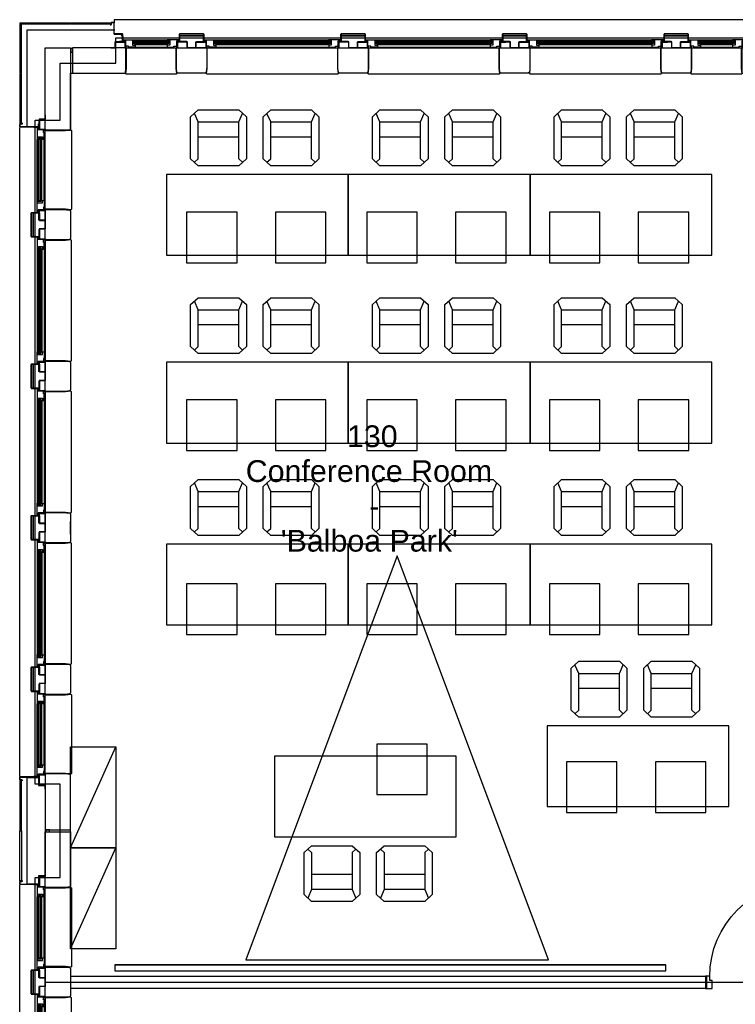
# Model space of a CAD drawing. Header units: millimetres. Extents: x 11314 to 117107, y -3618 to 64487.
# Tile 13 of 36: x 37795 to 44884, y 50679 to 60428. Entities that reach past the tile are written whole.
import ezdxf

# ---------------------------------------------------------------- set-up
doc = ezdxf.new("R2010")
doc.units = ezdxf.units.MM
doc.header["$MEASUREMENT"] = 0
doc.layers.get('0').update_dxf_attribs({"linetype": 'CONTINUOUS'})
for name, color, linetype in [('A-GLAZ', 8, 'CONTINUOUS'), ('A-WALL', 7, 'CONTINUOUS'), ('I-DOOR', 9, 'CONTINUOUS'), ('I-FURN-CONF', 9, 'CONTINUOUS'), ('I-WALL', 8, 'CONTINUOUS'), ('PDF_Text', 7, 'CONTINUOUS'), ('triGrossAreaLayer', 7, 'CONTINUOUS'), ('triLabelLayer', 7, 'CONTINUOUS'), ('triMeasuredGrossAreaLayer', 7, 'CONTINUOUS'), ('triSpaceLayer', 7, 'CONTINUOUS')]:
    doc.layers.add(name, color=color, linetype=linetype)
doc.styles.add('FDC_ZONE', font='romans.shx', dxfattribs={"height": 500})
doc.styles.add('PDF Helvetica', font='Helvetica.ttf')

# ---------------------------------------------------------------- blocks, each defined once
blk = doc.blocks.new('WINDOW-JAMB')
for p, q in [((-107.3, -58), (-107.3, -63)), ((-107.3, -63), (-18.8, -63)), ((-18.8, -63), (-18.8, -58))]:
    blk.add_line(p, q)
at = {"ltscale": 0.05}
blk.add_lwpolyline([(-155, -1.9), (-114.5, -1.9, -0.414214), (-113, -3.4), (-113, -58.4, 0.414214), (-111.5, -59.9), (-15, -59.9)], format="xyb", dxfattribs=at)
blk.add_lwpolyline([(-111, -58), (-15, -58), (-15, 0), (-111, 0)], close=True)
at = {"flags": 128}
blk.add_lwpolyline([(-30, -69.6), (-30, -79.1), (88, -79.1), (88, -75.1), (61, -75.1), (61, -27.1), (80.4, -27.1), (80.4, -34), (85.8, -34), (85.8, -9.1), (20, -9.1), (20, -17.1), (-8, -17.1), (-8, -69.1), (-30, -69.1)], close=True, dxfattribs=at)
blk.add_lwpolyline([(-15, -14.2), (-15, -3.1, -0.414343), (-12, -0.1), (-11, -0.1, -0.414214), (-8, -3.1), (-8, -14.2, -0.414214), (-11, -17.2), (-12, -17.2, -0.414214)], format="xyb", close=True)
at = {"extrusion": (0, 0, -1)}
blk.add_ellipse((5.3, -0.1), major_axis=(2.6, 23.3), ratio=0.438242, start_param=3.847731, end_param=4.666449, dxfattribs=at)
blk = doc.blocks.new('GL-535')
for p, q in [((-159.8, -284), (159.6, -284)), ((-159.7, -259.1), (159.7, -259.1)), ((-159.5, -310.1), (-159.5, -298.1)), ((-157.5, -325.1), (157.5, -325.1)), ((-157.5, -329.1), (157.5, -329.1)), ((159.5, -310.1), (159.5, -298.1))]:
    blk.add_line(p, q)
blk.add_lwpolyline([(245, -250), (245, -49.8), (251, 5), (246.5, 10), (-246.5, 10), (-251, 5), (-245, -49.8), (-245, -250), (245, -250)])
for points in [[(175.2, -316.1), (175.2, -293.1), (-175.2, -293.1), (-175.2, -316.1)], [(-175.2, -298.1), (-175.2, -310.1), (175.2, -310.1), (175.2, -298.1)]]:
    blk.add_lwpolyline(points, close=True)
blk.add_blockref('WINDOW-JAMB', (-245, -250))
at = {"extrusion": (0, 0, -1), "zscale": -1}
blk.add_blockref('WINDOW-JAMB', (-245, -250), dxfattribs=at)
blk = doc.blocks.new('GL-1350')
for p, q in [((-559.8, -284), (559.6, -284)), ((-559.7, -259.1), (559.7, -259.1)), ((-559.5, -310.1), (-559.5, -298.1)), ((-557.5, -325.1), (557.5, -325.1)), ((-557.5, -329.1), (557.5, -329.1)), ((559.5, -310.1), (559.5, -298.1))]:
    blk.add_line(p, q)
blk.add_lwpolyline([(645, -250), (645, -49.8), (651, 5), (646.5, 10), (-646.5, 10), (-651, 5), (-645, -49.8), (-645, -250), (645, -250)])
for points in [[(575.2, -316.1), (575.2, -293.1), (-575.2, -293.1), (-575.2, -316.1)], [(-575.2, -298.1), (-575.2, -310.1), (575.2, -310.1), (575.2, -298.1)]]:
    blk.add_lwpolyline(points, close=True)
blk.add_blockref('WINDOW-JAMB', (-645, -250))
at = {"extrusion": (0, 0, -1), "zscale": -1}
blk.add_blockref('WINDOW-JAMB', (-645, -250), dxfattribs=at)
blk = doc.blocks.new('GL-1250')
for p, q in [((-509.8, -284), (509.6, -284)), ((-509.7, -259.1), (509.7, -259.1)), ((-509.5, -310.1), (-509.5, -298.1)), ((-507.5, -325.1), (507.5, -325.1)), ((-507.5, -329.1), (507.5, -329.1)), ((509.5, -310.1), (509.5, -298.1))]:
    blk.add_line(p, q)
blk.add_lwpolyline([(595, -250), (595, -49.8), (601, 5), (596.5, 10), (-596.5, 10), (-601, 5), (-595, -49.8), (-595, -250), (595, -250)])
for points in [[(525.2, -316.1), (525.2, -293.1), (-525.2, -293.1), (-525.2, -316.1)], [(-525.2, -298.1), (-525.2, -310.1), (525.2, -310.1), (525.2, -298.1)]]:
    blk.add_lwpolyline(points, close=True)
blk.add_blockref('WINDOW-JAMB', (-595, -250))
at = {"extrusion": (0, 0, -1), "zscale": -1}
blk.add_blockref('WINDOW-JAMB', (-595, -250), dxfattribs=at)
blk = doc.blocks.new('GL-835')
for p, q in [((303.7, -259.1), (-303.7, -259.1)), ((303.8, -284), (-303.6, -284)), ((-303.5, -310.1), (-303.5, -298.1)), ((301.5, -325.1), (-301.5, -325.1)), ((301.5, -329.1), (-301.5, -329.1)), ((303.5, -310.1), (303.5, -298.1))]:
    blk.add_line(p, q)
blk.add_lwpolyline([(-389, -250), (-389, -49.8), (-395, 5), (-390.5, 10), (390.5, 10), (395, 5), (389, -49.8), (389, -250), (-389, -250)])
for points in [[(-315.5, -316.1), (-315.5, -293.1), (315.5, -293.1), (315.5, -316.1)], [(315.5, -298.1), (315.5, -310.1), (-315.5, -310.1), (-315.5, -298.1)]]:
    blk.add_lwpolyline(points, close=True)
blk.add_blockref('WINDOW-JAMB', (-389, -250))
at = {"extrusion": (0, 0, -1), "zscale": -1}
blk.add_blockref('WINDOW-JAMB', (-389, -250), dxfattribs=at)
blk = doc.blocks.new('I-FUR-1$0$CHAIR10')
for p, q in [((-201.2, 266.9), (-275.9, 198.5)), ((-275.9, 198.5), (-275.9, -217.8)), ((-201.2, 147.4), (-238.5, 232.7)), ((201.2, 266.9), (-201.2, 266.9)), ((275.9, 198.5), (201.2, 266.9)), ((201.2, 147.4), (238.5, 232.7)), ((275.9, -217.8), (275.9, 198.5)), ((-201.2, -217.8), (-201.2, 147.4)), ((201.2, 147.4), (-201.2, 147.4)), ((201.2, -217.8), (201.2, 147.4)), ((201.2, 0), (-201.2, 0)), ((-275.9, -217.8), (-201.2, -286.3)), ((-238.5, -252.1), (-201.2, -217.8)), ((-201.2, -286.3), (201.2, -286.3)), ((201.2, -286.3), (275.9, -217.8)), ((238.5, -252.1), (201.2, -217.8))]:
    blk.add_line(p, q)
blk = doc.blocks.new('A-INT-4$0$D930-125')
blk.add_line((-54.5, -57.5), (-54.5, -987.5))
for points in [[(-1026.5, 53.5), (-1026.5, 62.5), (-959.5, 62.5), (-959.5, -17.5), (-984.5, -17.5), (-984.5, -62.5), (-1026.5, -62.5), (-1026.5, -53.5), (-1017.5, -53.5), (-1017.5, 53.5), (-1026.5, 53.5)], [(-1026.5, 53.5), (-1026.5, 62.5), (-959.5, 62.5), (-959.5, -17.5), (-984.5, -17.5), (-984.5, -62.5), (-1026.5, -62.5), (-1026.5, -53.5), (-1017.5, -53.5), (-1017.5, 53.5), (-1026.5, 53.5)], [(-12.5, 53.5), (-12.5, 62.5), (-79.5, 62.5), (-79.5, -17.5), (-54.5, -17.5), (-54.5, -62.5), (-12.5, -62.5), (-12.5, -53.5), (-21.5, -53.5), (-21.5, 53.5), (-12.5, 53.5)], [(-12.5, 53.5), (-12.5, 62.5), (-79.5, 62.5), (-79.5, -17.5), (-54.5, -17.5), (-54.5, -62.5), (-12.5, -62.5), (-12.5, -53.5), (-21.5, -53.5), (-21.5, 53.5), (-12.5, 53.5)]]:
    blk.add_lwpolyline(points)
blk.add_arc((-54.5, -57.5), 930, 180, 270)
blk = doc.blocks.new('I-FUR-1$0$A$C465A53B1')
for p, q in [((0, 450), (0, 0)), ((1000, 450), (0, 450)), ((1000, 450), (0, 0)), ((1000, 0), (1000, 450)), ((0, 0), (1000, 0))]:
    blk.add_line(p, q)

msp = doc.modelspace()

# ---------------------------------------------------------------- linework, layer by layer
at = {"layer": 'A-GLAZ'}
for p, q in [((45065.1, 60428.3), (38730.6, 60428.3)), ((37797.9, 52935.9), (37797.9, 59359.9)), ((37797.9, 45435.9), (37797.9, 51859.9))]:
    msp.add_line(p, q, dxfattribs=at)
at = {"layer": 'A-WALL'}
for p, q in [((37797.9, 60393.7), (37797.9, 59900.8)), ((37799.6, 60394.4), (37812.9, 60381.1)), ((37801.8, 60396.5), (37815.1, 60383.3)), ((37802.5, 60398.3), (38295.4, 60398.3)), ((37812.9, 59900.8), (37812.9, 60381.1)), ((38295.4, 60383.3), (37815.1, 60383.3)), ((38295.4, 60398.3), (38295.4, 60383.3)), ((38300.4, 60383.3), (38300.4, 60398.3)), ((38300.4, 60398.3), (38695.4, 60398.3)), ((38695.4, 60383.3), (38300.4, 60383.3)), ((38698.4, 60378.2), (38690.4, 60378.2)), ((38690.4, 60378.2), (38690.4, 60376.2)), ((38690.4, 60376.2), (38698.4, 60376.2)), ((38695.4, 60398.3), (38695.4, 60383.3)), ((38700.4, 60397.3), (38700.4, 60380.2)), ((38702.4, 60380.2), (38702.4, 60397.3)), ((38726.9, 60401.3), (38704.4, 60401.3)), ((38704.4, 60399.3), (38726.9, 60399.3)), ((38728.9, 60397.3), (38728.9, 60289.3)), ((38730.6, 60428.3), (38730.6, 60398.3)), ((38730.9, 60289.3), (38730.9, 60397.3)), ((37867.9, 59365.8), (37867.9, 60328.3)), ((37867.9, 60328.3), (38737.4, 60328.3)), ((38812.9, 60288.3), (38731.9, 60288.3)), ((38731.9, 60286.3), (38812.9, 60286.3)), ((38795.6, 60286.3), (38813.9, 60254.6)), ((38813.7, 60253.3), (38811.7, 60253.3)), ((38811.7, 60253.3), (38811.7, 60213.3)), ((38813.7, 60213.3), (38813.7, 60253.3)), ((38813.9, 60285.3), (38813.9, 60224.2)), ((38815.9, 60224.2), (38815.9, 60285.3)), ((38816.7, 60261.3), (38816.2, 60261.3)), ((38816.2, 60261.3), (38816.2, 60258.3)), ((38816.2, 60258.3), (38816.7, 60258.3)), ((38816.7, 60253.3), (38816.2, 60253.3)), ((38816.2, 60253.3), (38816.2, 60213.3)), ((38816.7, 60258.3), (38816.7, 60253.3)), ((38818.2, 60213.3), (38818.2, 60259.8)), ((39377.7, 60214.3), (39377.7, 60284.3)), ((39377.7, 60284.3), (39377.7, 60214.3)), ((39379.7, 60284.3), (39379.7, 60214.3)), ((39379.7, 60214.3), (39379.7, 60284.3)), ((39381.7, 60288.3), (39614.2, 60288.3)), ((39614.2, 60288.3), (39381.7, 60288.3)), ((39614.2, 60286.3), (39381.7, 60286.3)), ((39616.2, 60214.3), (39616.2, 60284.3)), ((39618.2, 60284.3), (39618.2, 60214.3)), ((40977.7, 60214.3), (40977.7, 60284.3)), ((40977.7, 60284.3), (40977.7, 60214.3)), ((40979.7, 60284.3), (40979.7, 60214.3)), ((40979.7, 60214.3), (40979.7, 60284.3)), ((40981.7, 60288.3), (41214.2, 60288.3)), ((41214.2, 60288.3), (40981.7, 60288.3)), ((41214.2, 60286.3), (40981.7, 60286.3)), ((41216.2, 60214.3), (41216.2, 60284.3)), ((41218.2, 60284.3), (41218.2, 60214.3)), ((42577.7, 60214.3), (42577.7, 60284.3)), ((42577.7, 60284.3), (42577.7, 60214.3)), ((42579.7, 60284.3), (42579.7, 60214.3)), ((42579.7, 60214.3), (42579.7, 60284.3)), ((42581.7, 60288.3), (42814.2, 60288.3)), ((42814.2, 60288.3), (42581.7, 60288.3)), ((42814.2, 60286.3), (42581.7, 60286.3)), ((42816.2, 60214.3), (42816.2, 60284.3)), ((42818.2, 60284.3), (42818.2, 60214.3)), ((44177.7, 60214.3), (44177.7, 60284.3)), ((44177.7, 60284.3), (44177.7, 60214.3)), ((44179.7, 60284.3), (44179.7, 60214.3)), ((44179.7, 60214.3), (44179.7, 60284.3)), ((44181.7, 60288.3), (44414.2, 60288.3)), ((44414.2, 60288.3), (44181.7, 60288.3)), ((44414.2, 60286.3), (44181.7, 60286.3)), ((44416.2, 60214.3), (44416.2, 60284.3)), ((44418.2, 60284.3), (44418.2, 60214.3)), ((38811.7, 60213.3), (38783.9, 60213.3)), ((38783.9, 60213.3), (38783.9, 60211.3)), ((38783.9, 60211.3), (38834.4, 60211.3)), ((38816.2, 60213.3), (38813.7, 60213.3)), ((38813.9, 60224.2), (38815.9, 60224.2)), ((38834.4, 60213.3), (38818.2, 60213.3)), ((38834.4, 60211.3), (38834.4, 60213.3)), ((39361.7, 60211.3), (39361.7, 60213.3)), ((39361.7, 60213.3), (39376.7, 60213.3)), ((39376.7, 60213.3), (39361.7, 60213.3)), ((39361.7, 60213.3), (39361.7, 60211.3)), ((39376.7, 60211.3), (39361.7, 60211.3)), ((39361.7, 60211.3), (39376.7, 60211.3)), ((39619.2, 60213.3), (39634.2, 60213.3)), ((39634.2, 60211.3), (39619.2, 60211.3)), ((39634.2, 60213.3), (39634.2, 60211.3)), ((40961.7, 60211.3), (40961.7, 60213.3)), ((40961.7, 60213.3), (40976.7, 60213.3)), ((40976.7, 60213.3), (40961.7, 60213.3)), ((40961.7, 60213.3), (40961.7, 60211.3)), ((40976.7, 60211.3), (40961.7, 60211.3)), ((40961.7, 60211.3), (40976.7, 60211.3)), ((41183.7, 60211.3), (41234.2, 60206.3)), ((41183.7, 60206.3), (41183.7, 60211.3)), ((41183.7, 60211.3), (41234.2, 60211.3)), ((41234.2, 60211.3), (41183.7, 60206.3)), ((41234.2, 60206.3), (41183.7, 60206.3)), ((41219.2, 60213.3), (41234.2, 60213.3)), ((41234.2, 60211.3), (41219.2, 60211.3)), ((41234.2, 60213.3), (41234.2, 60211.3)), ((41234.2, 60211.3), (41234.2, 60206.3)), ((42561.7, 60211.3), (42561.7, 60213.3)), ((42561.7, 60213.3), (42576.7, 60213.3)), ((42576.7, 60213.3), (42561.7, 60213.3)), ((42561.7, 60213.3), (42561.7, 60211.3)), ((42561.7, 60211.3), (42561.7, 60206.3)), ((42612.2, 60211.3), (42561.7, 60211.3)), ((42561.7, 60211.3), (42612.2, 60206.3)), ((42612.2, 60211.3), (42561.7, 60206.3)), ((42576.7, 60211.3), (42561.7, 60211.3)), ((42561.7, 60211.3), (42576.7, 60211.3)), ((42561.7, 60206.3), (42612.2, 60206.3)), ((42612.2, 60206.3), (42612.2, 60211.3)), ((42783.7, 60211.3), (42834.2, 60206.3)), ((42783.7, 60206.3), (42783.7, 60211.3)), ((42783.7, 60211.3), (42834.2, 60211.3)), ((42834.2, 60211.3), (42783.7, 60206.3)), ((42834.2, 60206.3), (42783.7, 60206.3)), ((42819.2, 60213.3), (42834.2, 60213.3)), ((42834.2, 60211.3), (42819.2, 60211.3)), ((42834.2, 60213.3), (42834.2, 60211.3)), ((42834.2, 60211.3), (42834.2, 60206.3)), ((44161.7, 60211.3), (44161.7, 60213.3)), ((44161.7, 60213.3), (44176.7, 60213.3)), ((44176.7, 60213.3), (44161.7, 60213.3)), ((44161.7, 60213.3), (44161.7, 60211.3)), ((44161.7, 60211.3), (44161.7, 60206.3)), ((44212.2, 60211.3), (44161.7, 60211.3)), ((44161.7, 60211.3), (44212.2, 60206.3)), ((44212.2, 60211.3), (44161.7, 60206.3)), ((44176.7, 60211.3), (44161.7, 60211.3)), ((44161.7, 60211.3), (44176.7, 60211.3)), ((44161.7, 60206.3), (44212.2, 60206.3)), ((44212.2, 60206.3), (44212.2, 60211.3)), ((44419.2, 60213.3), (44434.2, 60213.3)), ((44434.2, 60211.3), (44419.2, 60211.3)), ((44434.2, 60213.3), (44434.2, 60211.3)), ((38047.9, 59333.3), (38047.9, 60148.3)), ((38047.9, 60148.3), (38297.9, 60148.3)), ((38297.9, 60148.3), (38297.9, 59343.3)), ((38317.9, 60142), (38297.9, 60142)), ((38297.9, 60142), (38297.9, 60107.1)), ((38297.9, 60107.1), (38317.9, 60107.1)), ((38847.9, 60148.3), (38317.9, 60148.3)), ((38317.9, 60148.3), (38317.9, 59898.3)), ((38317.9, 60107.1), (38317.9, 60142)), ((38847.9, 59948.3), (38847.9, 60148.3)), ((37797.9, 59900.8), (37812.9, 59900.8)), ((37797.9, 59895.8), (37797.9, 59400.8)), ((37797.9, 59895.8), (37812.9, 59895.8)), ((37812.9, 59400.8), (37812.9, 59895.8)), ((38317.9, 59898.3), (38837.9, 59898.3)), ((38837.9, 59898.3), (38843, 59903.3)), ((38843, 59903.3), (38847.9, 59948.3)), ((37794.9, 59369.8), (37794.9, 59391.8)), ((37796.9, 59391.8), (37796.9, 59369.8)), ((37797.9, 59400.8), (37812.9, 59400.8)), ((37798.9, 59395.8), (37816, 59395.8)), ((37816, 59393.8), (37798.9, 59393.8)), ((37818, 59397.8), (37818, 59405.8)), ((37818, 59405.8), (37820, 59405.8)), ((37820, 59405.8), (37820, 59397.8)), ((37982.9, 59370), (37982.9, 59397.8)), ((37982.9, 59397.8), (37984.9, 59397.8)), ((37984.9, 59397.8), (37984.9, 59347.3)), ((37798.9, 59367.8), (37972, 59367.8)), ((37972, 59365.8), (37798.9, 59365.8)), ((37934.9, 59365), (37934.9, 59365.5)), ((37934.9, 59365.5), (37937.9, 59365.5)), ((37982.9, 59363.5), (37936.4, 59363.5)), ((37937.9, 59365.5), (37937.9, 59365)), ((37937.9, 59365), (37942.9, 59365)), ((37942.9, 59368), (37942.9, 59370)), ((37942.9, 59370), (37982.9, 59370)), ((37982.9, 59368), (37942.9, 59368)), ((37942.9, 59365), (37942.9, 59365.5)), ((37942.9, 59365.5), (37982.9, 59365.5)), ((37972, 59367.8), (37972, 59365.8)), ((37982.9, 59365.5), (37982.9, 59368)), ((37982.9, 59347.3), (37982.9, 59363.5)), ((37984.9, 59347.3), (37982.9, 59347.3)), ((38247.9, 59333.3), (38047.9, 59333.3)), ((38292.9, 59338.2), (38247.9, 59333.3)), ((38297.9, 59343.3), (38292.9, 59338.2)), ((37907.9, 58281.6), (37907.9, 58514.1)), ((37907.9, 58514.1), (37907.9, 58281.6)), ((37909.9, 58514.1), (37909.9, 58281.6)), ((37911.9, 58518.1), (37981.9, 58518.1)), ((37981.9, 58516.1), (37911.9, 58516.1)), ((37982.9, 58519.1), (37982.9, 58534.1)), ((37982.9, 58534.1), (37984.9, 58534.1)), ((37984.9, 58534.1), (37984.9, 58519.1)), ((37911.9, 58279.6), (37981.9, 58279.6)), ((37981.9, 58279.6), (37911.9, 58279.6)), ((37981.9, 58277.6), (37911.9, 58277.6)), ((37911.9, 58277.6), (37981.9, 58277.6)), ((37982.9, 58261.6), (37982.9, 58276.6)), ((37982.9, 58276.6), (37982.9, 58261.6)), ((37984.9, 58261.6), (37982.9, 58261.6)), ((37982.9, 58261.6), (37984.9, 58261.6)), ((37984.9, 58276.6), (37984.9, 58261.6)), ((37984.9, 58261.6), (37984.9, 58276.6)), ((37907.9, 56781.6), (37907.9, 57014.1)), ((37907.9, 57014.1), (37907.9, 56781.6)), ((37909.9, 57014.1), (37909.9, 56781.6)), ((37911.9, 57018.1), (37981.9, 57018.1)), ((37981.9, 57016.1), (37911.9, 57016.1)), ((37982.9, 57019.1), (37982.9, 57034.1)), ((37982.9, 57034.1), (37984.9, 57034.1)), ((37984.9, 57034.1), (37984.9, 57019.1)), ((37911.9, 56779.6), (37981.9, 56779.6)), ((37981.9, 56779.6), (37911.9, 56779.6)), ((37981.9, 56777.6), (37911.9, 56777.6)), ((37911.9, 56777.6), (37981.9, 56777.6)), ((37982.9, 56761.6), (37982.9, 56776.6)), ((37982.9, 56776.6), (37982.9, 56761.6)), ((37984.9, 56761.6), (37982.9, 56761.6)), ((37982.9, 56761.6), (37984.9, 56761.6)), ((37984.9, 56776.6), (37984.9, 56761.6)), ((37984.9, 56761.6), (37984.9, 56776.6)), ((37907.9, 55281.6), (37907.9, 55514.1)), ((37907.9, 55514.1), (37907.9, 55281.6)), ((37909.9, 55514.1), (37909.9, 55281.6)), ((37911.9, 55518.1), (37981.9, 55518.1)), ((37981.9, 55516.1), (37911.9, 55516.1)), ((37982.9, 55519.1), (37982.9, 55534.1)), ((37982.9, 55534.1), (37984.9, 55534.1)), ((37984.9, 55534.1), (37984.9, 55519.1)), ((37911.9, 55279.6), (37981.9, 55279.6)), ((37981.9, 55279.6), (37911.9, 55279.6)), ((37981.9, 55277.6), (37911.9, 55277.6)), ((37911.9, 55277.6), (37981.9, 55277.6)), ((37982.9, 55261.6), (37982.9, 55276.6)), ((37982.9, 55276.6), (37982.9, 55261.6)), ((37984.9, 55261.6), (37982.9, 55261.6)), ((37982.9, 55261.6), (37984.9, 55261.6)), ((37984.9, 55276.6), (37984.9, 55261.6)), ((37984.9, 55261.6), (37984.9, 55276.6)), ((37907.9, 53781.6), (37907.9, 54014.1)), ((37907.9, 54014.1), (37907.9, 53781.6)), ((37909.9, 54014.1), (37909.9, 53781.6)), ((37911.9, 54018.1), (37981.9, 54018.1)), ((37981.9, 54016.1), (37911.9, 54016.1)), ((37982.9, 54019.1), (37982.9, 54034.1)), ((37982.9, 54034.1), (37984.9, 54034.1)), ((37984.9, 54034.1), (37984.9, 54019.1)), ((37911.9, 53779.6), (37981.9, 53779.6)), ((37981.9, 53779.6), (37911.9, 53779.6)), ((37981.9, 53777.6), (37911.9, 53777.6)), ((37911.9, 53777.6), (37981.9, 53777.6)), ((37982.9, 53761.6), (37982.9, 53776.6)), ((37982.9, 53776.6), (37982.9, 53761.6)), ((37984.9, 53761.6), (37982.9, 53761.6)), ((37982.9, 53761.6), (37984.9, 53761.6)), ((37984.9, 53776.6), (37984.9, 53761.6)), ((37984.9, 53761.6), (37984.9, 53776.6)), ((37907.9, 50781.6), (37907.9, 51014.1)), ((37907.9, 51014.1), (37907.9, 50781.6)), ((37909.9, 51014.1), (37909.9, 50781.6)), ((37911.9, 51018.1), (37981.9, 51018.1)), ((37981.9, 51016.1), (37911.9, 51016.1)), ((37982.9, 51019.1), (37982.9, 51034.1)), ((37982.9, 51034.1), (37984.9, 51034.1)), ((37984.9, 51034.1), (37984.9, 51019.1)), ((37911.9, 50779.6), (37981.9, 50779.6)), ((37981.9, 50779.6), (37911.9, 50779.6)), ((37981.9, 50777.6), (37911.9, 50777.6)), ((37911.9, 50777.6), (37981.9, 50777.6)), ((37982.9, 50761.6), (37982.9, 50776.6)), ((37982.9, 50776.6), (37982.9, 50761.6)), ((37984.9, 50761.6), (37982.9, 50761.6)), ((37982.9, 50761.6), (37984.9, 50761.6)), ((37984.9, 50776.6), (37984.9, 50761.6)), ((37984.9, 50761.6), (37984.9, 50776.6))]:
    msp.add_line(p, q, dxfattribs=at)
for points in [[(39616.2, 60268.3), (39616.2, 60206.3), (39539.9, 60206.3), (39539.9, 60148.3), (39455.9, 60148.3), (39455.9, 60206.3), (39379.7, 60206.3), (39379.7, 60268.3), (39616.2, 60268.3), (39379.7, 60268.3)], [(41216.2, 60268.3), (41216.2, 60206.3), (41139.9, 60206.3), (41139.9, 60148.3), (41055.9, 60148.3), (41055.9, 60206.3), (40979.7, 60206.3), (40979.7, 60268.3), (41216.2, 60268.3), (40979.7, 60268.3)], [(42816.2, 60268.3), (42816.2, 60206.3), (42739.9, 60206.3), (42739.9, 60148.3), (42655.9, 60148.3), (42655.9, 60206.3), (42579.7, 60206.3), (42579.7, 60268.3), (42816.2, 60268.3), (42579.7, 60268.3)], [(44416.2, 60268.3), (44416.2, 60206.3), (44339.9, 60206.3), (44339.9, 60148.3), (44255.9, 60148.3), (44255.9, 60206.3), (44179.7, 60206.3), (44179.7, 60268.3), (44416.2, 60268.3), (44179.7, 60268.3)], [(39647.9, 60148.3), (39647.9, 59958.3), (39646.9, 59938.3), (39643.9, 59908.2), (39632.9, 59898.3), (39362.9, 59898.3), (39351.9, 59908.2), (39347.9, 59948.3), (39347.9, 60148.3), (39647.9, 60148.3)], [(41247.9, 60148.3), (41247.9, 59958.3), (41246.9, 59938.3), (41243.9, 59908.2), (41232.9, 59898.3), (40962.9, 59898.3), (40951.9, 59908.2), (40947.9, 59948.3), (40947.9, 60148.3), (41247.9, 60148.3)], [(42847.9, 60148.3), (42847.9, 59958.3), (42846.9, 59938.3), (42843.9, 59908.2), (42832.9, 59898.3), (42562.9, 59898.3), (42551.9, 59908.2), (42547.9, 59948.3), (42547.9, 60148.3), (42847.9, 60148.3)], [(44447.9, 60148.3), (44447.9, 59958.3), (44446.9, 59938.3), (44443.9, 59908.2), (44432.9, 59898.3), (44162.9, 59898.3), (44151.9, 59908.2), (44147.9, 59948.3), (44147.9, 60148.3), (44447.9, 60148.3)], [(37927.9, 58516.1), (37989.9, 58516.1), (37989.9, 58439.9), (38047.9, 58439.9), (38047.9, 58355.9), (37989.9, 58355.9), (37989.9, 58279.6), (37927.9, 58279.6), (37927.9, 58516.1), (37927.9, 58279.6)], [(38047.9, 58547.9), (38237.9, 58547.9), (38257.9, 58546.9), (38288, 58543.9), (38297.9, 58532.9), (38297.9, 58262.9), (38288, 58251.9), (38247.9, 58247.9), (38047.9, 58247.9), (38047.9, 58547.9)], [(38047.9, 57047.9), (38237.9, 57047.9), (38257.9, 57046.9), (38288, 57043.9), (38297.9, 57032.9), (38297.9, 56762.9), (38288, 56751.9), (38247.9, 56747.9), (38047.9, 56747.9), (38047.9, 57047.9)], [(37927.9, 57016.1), (37989.9, 57016.1), (37989.9, 56939.9), (38047.9, 56939.9), (38047.9, 56855.9), (37989.9, 56855.9), (37989.9, 56779.6), (37927.9, 56779.6), (37927.9, 57016.1), (37927.9, 56779.6)], [(37927.9, 55516.1), (37989.9, 55516.1), (37989.9, 55439.9), (38047.9, 55439.9), (38047.9, 55355.9), (37989.9, 55355.9), (37989.9, 55279.6), (37927.9, 55279.6), (37927.9, 55516.1), (37927.9, 55279.6)], [(38047.9, 55547.9), (38237.9, 55547.9), (38257.9, 55546.9), (38288, 55543.9), (38297.9, 55532.9), (38297.9, 55262.9), (38288, 55251.9), (38247.9, 55247.9), (38047.9, 55247.9), (38047.9, 55547.9)], [(37927.9, 54016.1), (37989.9, 54016.1), (37989.9, 53939.9), (38047.9, 53939.9), (38047.9, 53855.9), (37989.9, 53855.9), (37989.9, 53779.6), (37927.9, 53779.6), (37927.9, 54016.1), (37927.9, 53779.6)], [(38047.9, 54047.9), (38237.9, 54047.9), (38257.9, 54046.9), (38288, 54043.9), (38297.9, 54032.9), (38297.9, 53762.9), (38288, 53751.9), (38247.9, 53747.9), (38047.9, 53747.9), (38047.9, 54047.9)], [(38047.9, 52844.4), (38047.9, 51950.9), (37979.9, 51950.9), (37979.9, 51869.1), (37867.9, 51869.1), (37867.9, 52925.2), (37979.9, 52925.2), (37979.9, 52844.4), (38047.9, 52844.4)], [(37927.9, 51016.1), (37989.9, 51016.1), (37989.9, 50939.9), (38047.9, 50939.9), (38047.9, 50855.9), (37989.9, 50855.9), (37989.9, 50779.6), (37927.9, 50779.6), (37927.9, 51016.1), (37927.9, 50779.6)], [(38047.9, 51047.9), (38237.9, 51047.9), (38257.9, 51046.9), (38288, 51043.9), (38297.9, 51032.9), (38297.9, 50762.9), (38288, 50751.9), (38247.9, 50747.9), (38047.9, 50747.9), (38047.9, 51047.9)]]:
    msp.add_lwpolyline(points, dxfattribs=at)
for points in [[(37934.9, 52931.6), (37934.9, 52931.1), (37937.9, 52931.1), (37937.9, 52931.6), (37942.9, 52931.6), (37942.9, 52931.1), (37982.9, 52931.1), (37982.9, 52928.6), (37942.9, 52928.6), (37942.9, 52926.6), (37982.9, 52926.6), (37982.9, 52926.6), (37984.9, 52926.6), (37984.9, 52949.1), (37982.9, 52949.1), (37982.9, 52933.1), (37936.4, 52933.1, 0.414214)], [(37934.9, 51864.1), (37934.9, 51864.6), (37937.9, 51864.6), (37937.9, 51864.1), (37942.9, 51864.1), (37942.9, 51864.6), (37982.9, 51864.6), (37982.9, 51867.1), (37942.9, 51867.1), (37942.9, 51869.1), (37982.9, 51869.1), (37982.9, 51869.1), (37984.9, 51869.1), (37984.9, 51846.6), (37982.9, 51846.6), (37982.9, 51862.6), (37936.4, 51862.6, -0.414214)]]:
    msp.add_lwpolyline(points, format="xyb", close=True, dxfattribs=at)
for points in [[(38292.9, 52955), (38247.9, 52959.9), (38047.9, 52959.9), (38047.9, 52407.9), (38297.9, 52407.9), (38297.9, 52949.9)], [(37812.9, 52400.4), (37812.9, 52895.4), (37797.9, 52895.4), (37797.9, 52400.4)], [(37812.9, 52395.4), (37812.9, 51900.4), (37797.9, 51900.4), (37797.9, 52395.4)], [(38292.9, 51840.8), (38247.9, 51835.9), (38047.9, 51835.9), (38047.9, 52387.9), (38297.9, 52387.9), (38297.9, 51845.9)], [(38054.2, 52387.9), (38089.1, 52387.9), (38089.1, 52407.9), (38054.2, 52407.9)]]:
    msp.add_lwpolyline(points, close=True, dxfattribs=at)
for points in [[(37980.8, 52930.9), (37798.9, 52930.9, 0.414213), (37794.9, 52926.9), (37794.9, 52904.4, 0.414214), (37798.9, 52900.4), (37816, 52900.4, -0.414214), (37818, 52898.4), (37818, 52890.7), (37820, 52890.7), (37820, 52898.4, 0.414214), (37816, 52902.4), (37798.9, 52902.4, -0.414214), (37796.9, 52904.4), (37796.9, 52926.9, -0.414213), (37798.9, 52928.9), (37980.8, 52928.9), (37980.8, 52930.9)], [(37980.8, 51864.9), (37798.9, 51864.9, -0.414213), (37794.9, 51868.9), (37794.9, 51891.4, -0.414214), (37798.9, 51895.4), (37816, 51895.4, 0.414214), (37818, 51897.4), (37818, 51905.1), (37820, 51905.1), (37820, 51897.4, -0.414214), (37816, 51893.4), (37798.9, 51893.4, 0.414214), (37796.9, 51891.4), (37796.9, 51868.9, 0.414213), (37798.9, 51866.9), (37980.8, 51866.9), (37980.8, 51864.9)]]:
    msp.add_lwpolyline(points, format="xyb", dxfattribs=at)
for centre, radius, start, end in [((37798.9, 60393.7), 1, 44.99414, 180), ((37802.5, 60397.3), 1, 90, 225.00106), ((38698.4, 60380.2), 2, 270, 0), ((38698.4, 60380.2), 4, 270, 360), ((38704.4, 60397.3), 4, 89.99993, 180), ((38704.4, 60397.3), 2, 89.99993, 180), ((38726.9, 60397.3), 4, 0, 89.99993), ((38726.9, 60397.3), 2, 0, 89.99993), ((38731.9, 60289.3), 3, 180, 270), ((38731.9, 60289.3), 1, 180, 270), ((38812.9, 60285.3), 3, 0, 90), ((38812.9, 60285.3), 1, 0, 90), ((38816.7, 60259.8), 1.5, 0, 90), ((39381.7, 60284.3), 4, 90.00007, 180), ((39381.7, 60284.3), 4, 90.00007, 180), ((39381.7, 60284.3), 2, 90.00007, 180), ((39381.7, 60284.3), 2, 90.00007, 180), ((39614.2, 60284.3), 4, 0, 89.99993), ((39614.2, 60284.3), 2, 0, 89.99993), ((40981.7, 60284.3), 4, 90.00007, 180), ((40981.7, 60284.3), 4, 90.00007, 180), ((40981.7, 60284.3), 2, 90.00007, 180), ((40981.7, 60284.3), 2, 90.00007, 180), ((41214.2, 60284.3), 4, 0, 89.99993), ((41214.2, 60284.3), 2, 0, 89.99993), ((42581.7, 60284.3), 4, 90.00007, 180), ((42581.7, 60284.3), 4, 90.00007, 180), ((42581.7, 60284.3), 2, 90.00007, 180), ((42581.7, 60284.3), 2, 90.00007, 180), ((42814.2, 60284.3), 4, 0, 89.99993), ((42814.2, 60284.3), 2, 0, 89.99993), ((44181.7, 60284.3), 4, 90.00007, 180), ((44181.7, 60284.3), 4, 90.00007, 180), ((44181.7, 60284.3), 2, 90.00007, 180), ((44181.7, 60284.3), 2, 90.00007, 180), ((44414.2, 60284.3), 4, 0, 89.99993), ((44414.2, 60284.3), 2, 0, 89.99993), ((39376.7, 60214.3), 3, 270, 0.00001), ((39376.7, 60214.3), 1, 270, 0.00001), ((39376.7, 60214.3), 1, 270, 0.00001), ((39376.7, 60214.3), 3, 270, 0.00001), ((39619.2, 60214.3), 3, 179.99999, 270), ((39619.2, 60214.3), 1, 179.99999, 270), ((40976.7, 60214.3), 3, 270, 0.00001), ((40976.7, 60214.3), 1, 270, 0.00001), ((40976.7, 60214.3), 1, 270, 0.00001), ((40976.7, 60214.3), 3, 270, 0.00001), ((41219.2, 60214.3), 3, 179.99999, 270), ((41219.2, 60214.3), 1, 179.99999, 270), ((42576.7, 60214.3), 3, 270, 0.00001), ((42576.7, 60214.3), 1, 270, 0.00001), ((42576.7, 60214.3), 1, 270, 0.00001), ((42576.7, 60214.3), 3, 270, 0.00001), ((42819.2, 60214.3), 3, 179.99999, 270), ((42819.2, 60214.3), 1, 179.99999, 270), ((44176.7, 60214.3), 3, 270, 0.00001), ((44176.7, 60214.3), 1, 270, 0.00001), ((44176.7, 60214.3), 1, 270, 0.00001), ((44176.7, 60214.3), 3, 270, 0.00001), ((44419.2, 60214.3), 3, 179.99999, 270), ((44419.2, 60214.3), 1, 179.99999, 270), ((37798.9, 59391.8), 4, 90.00002, 180.00009), ((37798.9, 59391.8), 2, 90.00002, 180.00009), ((37816, 59397.8), 2, 270.00002, 0.00002), ((37816, 59397.8), 4, 270.00002, 0.00002), ((37798.9, 59369.8), 4, 180.00009, 270.00002), ((37798.9, 59369.8), 2, 180.00009, 270.00002), ((37936.4, 59365), 1.5, 180.00002, 270.00002), ((37911.9, 58514.1), 4, 90, 179.99993), ((37911.9, 58514.1), 2, 90, 179.99993), ((37981.9, 58519.1), 1, 269.99999, 0), ((37981.9, 58519.1), 3, 269.99999, 0), ((37911.9, 58281.6), 4, 180.00007, 270), ((37911.9, 58281.6), 4, 180.00007, 270), ((37911.9, 58281.6), 2, 180.00007, 270), ((37911.9, 58281.6), 2, 180.00007, 270), ((37981.9, 58276.6), 3, 0, 90.00001), ((37981.9, 58276.6), 3, 0, 90.00001), ((37981.9, 58276.6), 1, 0, 90.00001), ((37981.9, 58276.6), 1, 0, 90.00001), ((37911.9, 57014.1), 4, 90, 179.99993), ((37911.9, 57014.1), 2, 90, 179.99993), ((37981.9, 57019.1), 1, 269.99999, 0), ((37981.9, 57019.1), 3, 269.99999, 0), ((37911.9, 56781.6), 4, 180.00007, 270), ((37911.9, 56781.6), 4, 180.00007, 270), ((37911.9, 56781.6), 2, 180.00007, 270), ((37911.9, 56781.6), 2, 180.00007, 270), ((37981.9, 56776.6), 3, 0, 90.00001), ((37981.9, 56776.6), 3, 0, 90.00001), ((37981.9, 56776.6), 1, 0, 90.00001), ((37981.9, 56776.6), 1, 0, 90.00001), ((37911.9, 55514.1), 4, 90, 179.99993), ((37911.9, 55514.1), 2, 90, 179.99993), ((37981.9, 55519.1), 1, 269.99999, 0), ((37981.9, 55519.1), 3, 269.99999, 0), ((37911.9, 55281.6), 4, 180.00007, 270), ((37911.9, 55281.6), 4, 180.00007, 270), ((37911.9, 55281.6), 2, 180.00007, 270), ((37911.9, 55281.6), 2, 180.00007, 270), ((37981.9, 55276.6), 3, 0, 90.00001), ((37981.9, 55276.6), 3, 0, 90.00001), ((37981.9, 55276.6), 1, 0, 90.00001), ((37981.9, 55276.6), 1, 0, 90.00001), ((37911.9, 54014.1), 4, 90, 179.99993), ((37911.9, 54014.1), 2, 90, 179.99993), ((37981.9, 54019.1), 1, 269.99999, 0), ((37981.9, 54019.1), 3, 269.99999, 0), ((37911.9, 53781.6), 4, 180.00007, 270), ((37911.9, 53781.6), 4, 180.00007, 270), ((37911.9, 53781.6), 2, 180.00007, 270), ((37911.9, 53781.6), 2, 180.00007, 270), ((37981.9, 53776.6), 3, 0, 90.00001), ((37981.9, 53776.6), 3, 0, 90.00001), ((37981.9, 53776.6), 1, 0, 90.00001), ((37981.9, 53776.6), 1, 0, 90.00001), ((37911.9, 51014.1), 4, 90, 179.99993), ((37911.9, 51014.1), 2, 90, 179.99993), ((37981.9, 51019.1), 1, 269.99999, 0), ((37981.9, 51019.1), 3, 269.99999, 0), ((37911.9, 50781.6), 4, 180.00007, 270), ((37911.9, 50781.6), 4, 180.00007, 270), ((37911.9, 50781.6), 2, 180.00007, 270), ((37911.9, 50781.6), 2, 180.00007, 270), ((37981.9, 50776.6), 3, 0, 90.00001), ((37981.9, 50776.6), 3, 0, 90.00001), ((37981.9, 50776.6), 1, 0, 90.00001), ((37981.9, 50776.6), 1, 0, 90.00001)]:
    msp.add_arc(centre, radius, start, end, dxfattribs=at)
at = {"layer": 'I-FURN-CONF'}
for points in [[(39250.4, 58895.4), (39250.4, 58095.4), (41050.4, 58095.4), (41050.4, 58895.4)], [(41050.4, 58895.4), (41050.4, 58095.4), (42850.4, 58095.4), (42850.4, 58895.4)], [(42850.4, 58895.4), (42850.4, 58095.4), (44650.4, 58095.4), (44650.4, 58895.4)], [(39250.4, 57035.8), (39250.4, 56235.8), (41050.4, 56235.8), (41050.4, 57035.8)], [(41050.4, 57035.8), (41050.4, 56235.8), (42850.4, 56235.8), (42850.4, 57035.8)], [(42850.4, 57035.8), (42850.4, 56235.8), (44650.4, 56235.8), (44650.4, 57035.8)], [(39250.4, 55235.8), (39250.4, 54435.8), (41050.4, 54435.8), (41050.4, 55235.8)], [(41050.4, 55235.8), (41050.4, 54435.8), (42850.4, 54435.8), (42850.4, 55235.8)], [(42850.4, 55235.8), (42850.4, 54435.8), (44650.4, 54435.8), (44650.4, 55235.8)], [(41533.6, 55118.6), (40033.6, 51118.6), (43033.6, 51118.6)], [(43020.2, 53435.8), (43020.2, 52635.8), (44820.2, 52635.8), (44820.2, 53435.8)], [(42120.2, 52335.8), (42120.2, 53135.8), (40320.2, 53135.8), (40320.2, 52335.8)]]:
    msp.add_lwpolyline(points, close=True, dxfattribs=at)
for points in [[(39448, 58521.5), (39448, 58021.5), (39948, 58021.5), (39948, 58521.5), (39448, 58521.5)], [(40328.6, 58521.5), (40328.6, 58021.5), (40828.6, 58021.5), (40828.6, 58521.5), (40328.6, 58521.5)], [(41233, 58521.5), (41233, 58021.5), (41733, 58021.5), (41733, 58521.5), (41233, 58521.5)], [(42113.6, 58521.5), (42113.6, 58021.5), (42613.6, 58021.5), (42613.6, 58521.5), (42113.6, 58521.5)], [(43041.8, 58521.5), (43041.8, 58021.5), (43541.8, 58021.5), (43541.8, 58521.5), (43041.8, 58521.5)], [(43922.4, 58521.5), (43922.4, 58021.5), (44422.4, 58021.5), (44422.4, 58521.5), (43922.4, 58521.5)], [(39448, 56663.6), (39448, 56163.6), (39948, 56163.6), (39948, 56663.6), (39448, 56663.6)], [(40328.6, 56663.6), (40328.6, 56163.6), (40828.6, 56163.6), (40828.6, 56663.6), (40328.6, 56663.6)], [(41233, 56663.6), (41233, 56163.6), (41733, 56163.6), (41733, 56663.6), (41233, 56663.6)], [(42113.6, 56663.6), (42113.6, 56163.6), (42613.6, 56163.6), (42613.6, 56663.6), (42113.6, 56663.6)], [(43041.8, 56663.6), (43041.8, 56163.6), (43541.8, 56163.6), (43541.8, 56663.6), (43041.8, 56663.6)], [(43922.4, 56663.6), (43922.4, 56163.6), (44422.4, 56163.6), (44422.4, 56663.6), (43922.4, 56663.6)], [(39448, 54841.5), (39448, 54341.5), (39948, 54341.5), (39948, 54841.5), (39448, 54841.5)], [(40328.6, 54841.5), (40328.6, 54341.5), (40828.6, 54341.5), (40828.6, 54841.5), (40328.6, 54841.5)], [(41233, 54841.5), (41233, 54341.5), (41733, 54341.5), (41733, 54841.5), (41233, 54841.5)], [(42113.6, 54841.5), (42113.6, 54341.5), (42613.6, 54341.5), (42613.6, 54841.5), (42113.6, 54841.5)], [(43041.8, 54841.5), (43041.8, 54341.5), (43541.8, 54341.5), (43541.8, 54841.5), (43041.8, 54841.5)], [(43922.4, 54841.5), (43922.4, 54341.5), (44422.4, 54341.5), (44422.4, 54841.5), (43922.4, 54841.5)], [(41331.3, 53255.3), (41331.3, 52755.3), (41831.3, 52755.3), (41831.3, 53255.3), (41331.3, 53255.3)], [(43211.6, 53079), (43211.6, 52579), (43711.6, 52579), (43711.6, 53079), (43211.6, 53079)], [(44092.2, 53079), (44092.2, 52579), (44592.2, 52579), (44592.2, 53079), (44092.2, 53079)], [(38737.9, 51070.8), (38737.9, 51070.8), (44195.8, 51070.8), (44195.8, 51070.8), (38737.9, 51070.8), (38737.9, 51008.9), (44195.8, 51008.9), (44195.8, 51070.8)]]:
    msp.add_lwpolyline(points, dxfattribs=at)
at = {"layer": 'I-WALL'}
for p, q in [((38297.9, 55335.4), (38297.9, 55460.4)), ((38297.9, 50958.9), (44588.9, 50958.9)), ((44588.9, 50958.9), (44588.9, 50833.9)), ((44588.9, 50833.9), (38297.9, 50833.9))]:
    msp.add_line(p, q, dxfattribs=at)
at = {"layer": 'triGrossAreaLayer'}
msp.add_lwpolyline([(37947.6, 49398.2), (37947.6, 51935.8), (38197.6, 51935.8), (38197.6, 52397.8), (38197.6, 52859.8), (37947.6, 52859.8), (37947.6, 55398.2), (37947.6, 59433.6), (38197.6, 59433.6), (38197.6, 59998), (38747.7, 59998), (38747.7, 60248), (45047.7, 60248)], dxfattribs=at)
at = {"layer": 'triMeasuredGrossAreaLayer'}
msp.add_lwpolyline([(38047.6, 49398.2), (38047.6, 51835.8), (38297.6, 51835.8), (38297.6, 52397.8), (38297.6, 52959.8), (38047.6, 52959.8), (38047.6, 55398.2), (38047.6, 59333.6), (38297.6, 59333.6), (38297.6, 59898), (38847.7, 59898), (38847.7, 60148), (44947.7, 60148)], dxfattribs=at)
at = {"layer": 'triSpaceLayer'}
msp.add_lwpolyline([(38047.6, 52959.8), (38047.6, 59333.6), (38297.6, 59333.6), (38297.6, 59898), (38847.7, 59898), (38847.7, 60148), (44947.7, 60148), (44947.7, 59898), (45665.2, 59898), (45665.2, 50896), (38047.6, 50896), (38047.6, 51835.8), (38297.6, 51835.8), (38297.6, 52959.8), (38047.6, 52959.8)], close=True, dxfattribs=at)

# ---------------------------------------------------------------- block references
at = {"layer": 'A-GLAZ', "xscale": -1, "rotation": 180}
for name, p in [('GL-535', (39097.9, 59898.3)), ('GL-1350', (40297.9, 59898.3)), ('GL-1350', (41897.9, 59898.3)), ('GL-1350', (43497.9, 59898.3)), ('GL-535', (44697.9, 59898.3))]:
    msp.add_blockref(name, p, dxfattribs=at)
at = {"layer": 'A-GLAZ', "rotation": 270}
for name, p in [('GL-835', (38297.9, 58941.9)), ('GL-1250', (38297.9, 57647.9)), ('GL-1250', (38297.9, 56147.9)), ('GL-1250', (38297.9, 54647.9)), ('GL-835', (38298, 53353.9)), ('GL-835', (38297.9, 51441.9)), ('GL-1250', (38297.9, 50147.9))]:
    msp.add_blockref(name, p, dxfattribs=at)
at = {"layer": 'I-DOOR', "xscale": -1, "rotation": 180}
msp.add_blockref('A-INT-4$0$D930-125', (45615.4, 50896.4), dxfattribs=at)
at = {"layer": 'I-FURN-CONF', "xscale": -1, "zscale": -1}
for p in [(39764.3, 59268.2), (40483.1, 59268.2), (41564.3, 59268.2), (42283.1, 59268.2), (43364.3, 59268.2), (44083.1, 59268.2), (39764.3, 57408.6), (40483.1, 57408.6), (41564.3, 57408.6), (42283.1, 57408.6), (43364.3, 57408.6), (44083.1, 57408.6), (39764.3, 55608.6), (40483.1, 55608.6), (41564.3, 55608.6), (42283.1, 55608.6), (43364.3, 55608.6), (44083.1, 55608.6)]:
    msp.add_blockref('I-FUR-1$0$CHAIR10', p, dxfattribs=at)
at = {"layer": 'I-FURN-CONF', "xscale": -1}
for p in [(43534, 53808.6), (44252.9, 53808.6)]:
    msp.add_blockref('I-FUR-1$0$CHAIR10', p, dxfattribs=at)
for name, p, rotation in [('I-FUR-1$0$A$C465A53B1', (38747.9, 53226.9), 90), ('I-FUR-1$0$A$C465A53B1', (38747.9, 52226.9), 90), ('I-FUR-1$0$CHAIR10', (40887.5, 51963.1), 180), ('I-FUR-1$0$CHAIR10', (41606.3, 51963.1), 180)]:
    msp.add_blockref(name, p, dxfattribs=dict(at, rotation=rotation))

# ---------------------------------------------------------------- texts
at = {"layer": 'PDF_Text', "attachment_point": 4, "style": 'PDF Helvetica'}
for s, insert, char_height in [('130', (41037.2, 56302.1), 215.33), ('Conference Room', (40034.3, 55957.2), 215.328), ('-', (41257.8, 55612.4), 215.3), ("'Balboa Park'", (40381.6, 55267.5), 215.328)]:
    msp.add_mtext(s, dxfattribs=dict(at, insert=insert, char_height=char_height))
at = {"layer": 'triLabelLayer', "color": 7, "insert": (41856.4, 55522), "char_height": 500, "attachment_point": 5, "style": 'FDC_ZONE'}
msp.add_mtext('{\\fSansSerif;\\H0.01;}', dxfattribs=at)

doc.saveas('drawing.dxf')
